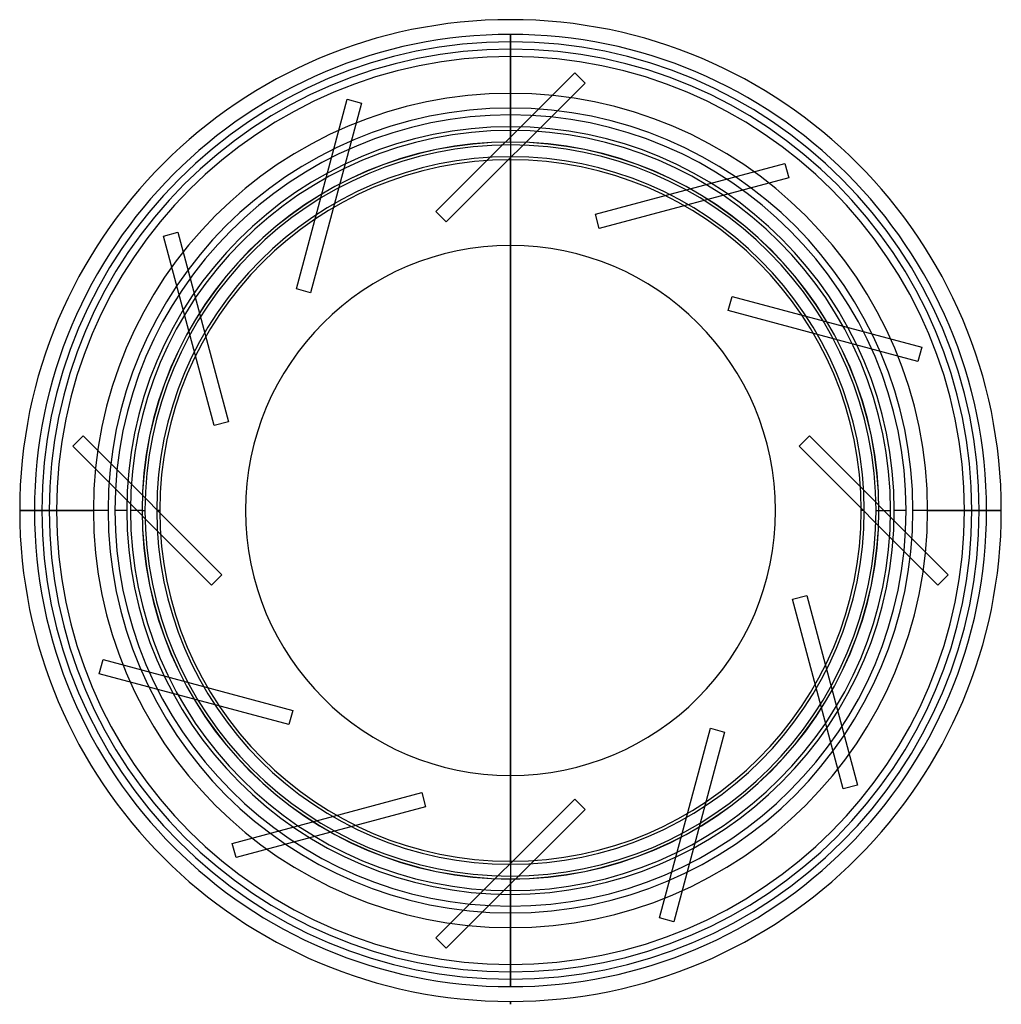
# Model space of a CAD drawing. Header units: millimetres. Extents: x -166 to 166, y -168 to 166.
import ezdxf

# ---------------------------------------------------------------- set-up
doc = ezdxf.new("R2010")
doc.units = ezdxf.units.MM
doc.layers.add('MAIN-1', color=7, linetype='Continuous')
doc.layers.add('MAIN-2', color=7, linetype='Continuous')

msp = doc.modelspace()

# ---------------------------------------------------------------- linework, layer by layer
at = {"layer": 'MAIN-1'}
for p, q in [((0, 125), (0, 159)), ((0, -89.9), (0, 89.9)), ((0, -89.9), (0, 89.9)), ((0, -89.9), (0, 89.9)), ((124, 0), (125, 0)), ((166.5, 0), (159, 0)), ((-159, 0), (-166.5, 0)), ((-125, 0), (-124, 0)), ((0, -159), (0, -125)), ((0, -167.5), (0, -166.5)), ((0, -167.5), (0, -166.5)), ((0, -167.5), (0, -166.5)), ((0, -167.5), (0, -167.5)), ((0, -167.5), (0, -167.5))]:
    msp.add_line(p, q, dxfattribs=at)
for radius, start, end in [(166.5, 90, 180), (166.5, 0, 90), (159, 90, 180), (159, 0, 90), (125, 90, 180), (124, 90, 270), (125, 0, 90), (124, 270, 90), (119, 90, 270), (119, 270, 90), (89.9, 0, 180), (166.5, 180, 270), (159, 180, 270), (125, 180, 270), (89.9, 180, 0), (166.5, 270, 0), (125, 270, 0), (159, 270, 0)]:
    msp.add_arc((0, 0), radius, start, end, dxfattribs=at)
at = {"layer": 'MAIN-2'}
for p, q in [((0, 166.5), (0, 166.5)), ((0, 161.5), (0, 161.5)), ((0, 161.5), (0, 161.5)), ((0, 161.5), (0, 126.74)), ((0, 126.74), (0, 161.5)), ((0, 126.74), (0, 161.5)), ((0, 126.73), (0, 161.5)), ((0, 154), (0, 120)), ((-25.31, 101.42), (21.78, 148.51)), ((21.78, 148.51), (25.31, 144.98)), ((21.78, 148.51), (21.78, 148.51)), ((25.31, 144.98), (-21.78, 97.89)), ((25.31, 144.98), (25.31, 144.98)), ((-72.63, 75.18), (-55.4, 139.51)), ((-50.57, 138.21), (-67.8, 73.88)), ((-55.4, 139.51), (-50.57, 138.21)), ((-55.4, 139.51), (-55.4, 139.51)), ((-50.57, 138.21), (-50.57, 138.21)), ((0, 124), (0, 124)), ((0, 124), (0, 124)), ((0, 89.9), (0, 119.67)), ((0, 119.66), (0, -119.66)), ((0, 89.9), (0, 119.66)), ((0, 89.9), (0, 119.66)), ((0, 119), (0, 119)), ((0, 119), (0, 119)), ((28.79, 100.49), (93.12, 117.73)), ((93.12, 117.73), (94.41, 112.9)), ((93.12, 117.73), (93.12, 117.73)), ((94.41, 112.9), (30.08, 95.66)), ((94.41, 112.9), (94.41, 112.9)), ((-21.78, 97.89), (-25.31, 101.42)), ((-25.31, 101.42), (-25.31, 101.42)), ((30.08, 95.66), (28.79, 100.49)), ((28.79, 100.49), (28.79, 100.49)), ((-21.78, 97.89), (-21.78, 97.89)), ((-117.73, 93.12), (-112.9, 94.41)), ((-112.9, 94.41), (-95.66, 30.08)), ((-112.9, 94.41), (-112.9, 94.41)), ((30.08, 95.66), (30.08, 95.66)), ((-100.49, 28.79), (-117.73, 93.12)), ((-117.73, 93.12), (-117.73, 93.12)), ((-67.8, 73.88), (-72.63, 75.18)), ((-72.63, 75.18), (-72.63, 75.18)), ((-67.8, 73.88), (-67.8, 73.88)), ((73.88, 67.8), (75.18, 72.63)), ((75.18, 72.63), (139.51, 55.4)), ((75.18, 72.63), (75.18, 72.63)), ((138.21, 50.57), (73.88, 67.8)), ((73.88, 67.8), (73.88, 67.8)), ((139.51, 55.4), (138.21, 50.57)), ((139.51, 55.4), (139.51, 55.4)), ((138.21, 50.57), (138.21, 50.57)), ((-95.66, 30.08), (-100.49, 28.79)), ((-95.66, 30.08), (-95.66, 30.08)), ((-100.49, 28.79), (-100.49, 28.79)), ((-148.51, 21.78), (-144.98, 25.31)), ((-144.98, 25.31), (-97.89, -21.78)), ((-144.98, 25.31), (-144.98, 25.31)), ((97.89, 21.78), (101.42, 25.31)), ((101.42, 25.31), (148.51, -21.78)), ((101.42, 25.31), (101.42, 25.31)), ((-101.42, -25.31), (-148.51, 21.78)), ((-148.51, 21.78), (-148.51, 21.78)), ((144.98, -25.31), (97.89, 21.78)), ((97.89, 21.78), (97.89, 21.78)), ((-156.5, 0), (-156.5, 0)), ((-89.9, 0), (-89.9, 0)), ((89.9, 0), (89.9, 0)), ((120, 0), (119, 0)), ((124.95, 0), (128.95, 0)), ((134.2, 0), (130.2, 0)), ((161.5, 0), (136.5, 0)), ((141.5, 0), (166.5, 0)), ((154, 0), (161.5, 0)), ((156.5, 0), (156.5, 0)), ((-166.5, 0), (-141.5, 0)), ((-136.5, 0), (-161.5, 0)), ((-161.5, 0), (-154, 0)), ((-156.5, 0), (-156.5, 0)), ((-130.2, 0), (-134.2, 0)), ((-124.95, 0), (-128.95, 0)), ((-119, 0), (-120, 0)), ((-89.9, 0), (-89.9, 0)), ((89.9, 0), (89.9, 0)), ((156.5, 0), (156.5, 0)), ((-97.89, -21.78), (-101.42, -25.31)), ((-97.89, -21.78), (-97.89, -21.78)), ((148.51, -21.78), (144.98, -25.31)), ((148.51, -21.78), (148.51, -21.78)), ((-101.42, -25.31), (-101.42, -25.31)), ((144.98, -25.31), (144.98, -25.31)), ((95.66, -30.08), (100.49, -28.79)), ((100.49, -28.79), (117.73, -93.12)), ((100.49, -28.79), (100.49, -28.79)), ((112.9, -94.41), (95.66, -30.08)), ((95.66, -30.08), (95.66, -30.08)), ((-139.51, -55.4), (-138.21, -50.57)), ((-138.21, -50.57), (-73.88, -67.8)), ((-138.21, -50.57), (-138.21, -50.57)), ((-75.18, -72.63), (-139.51, -55.4)), ((-139.51, -55.4), (-139.51, -55.4)), ((-73.88, -67.8), (-75.18, -72.63)), ((-73.88, -67.8), (-73.88, -67.8)), ((-75.18, -72.63), (-75.18, -72.63)), ((50.57, -138.21), (67.8, -73.88)), ((72.63, -75.18), (55.4, -139.51)), ((67.8, -73.88), (72.63, -75.18)), ((67.8, -73.88), (67.8, -73.88)), ((72.63, -75.18), (72.63, -75.18)), ((0, -119.66), (0, -89.9)), ((0, -119.66), (0, -89.9)), ((0, -119.67), (0, -89.9)), ((117.73, -93.12), (112.9, -94.41)), ((117.73, -93.12), (117.73, -93.12)), ((-94.41, -112.9), (-30.08, -95.66)), ((-30.08, -95.66), (-28.79, -100.49)), ((-30.08, -95.66), (-30.08, -95.66)), ((112.9, -94.41), (112.9, -94.41)), ((-25.31, -144.98), (21.78, -97.89)), ((21.78, -97.89), (25.31, -101.42)), ((21.78, -97.89), (21.78, -97.89)), ((-28.79, -100.49), (-93.12, -117.73)), ((-28.79, -100.49), (-28.79, -100.49)), ((25.31, -101.42), (-21.78, -148.51)), ((25.31, -101.42), (25.31, -101.42)), ((-93.12, -117.73), (-94.41, -112.9)), ((-94.41, -112.9), (-94.41, -112.9)), ((-93.12, -117.73), (-93.12, -117.73)), ((0, -119), (0, -119)), ((0, -119), (0, -119)), ((0, -120), (0, -154)), ((0, -124), (0, -124)), ((0, -124), (0, -124)), ((0, -161.5), (0, -126.73)), ((0, -126.74), (0, -161.5)), ((0, -161.5), (0, -126.74)), ((0, -161.5), (0, -126.74)), ((55.4, -139.51), (50.57, -138.21)), ((50.57, -138.21), (50.57, -138.21)), ((55.4, -139.51), (55.4, -139.51)), ((-21.78, -148.51), (-25.31, -144.98)), ((-25.31, -144.98), (-25.31, -144.98)), ((-21.78, -148.51), (-21.78, -148.51)), ((0, -161.5), (0, -161.5)), ((0, -161.5), (0, -161.5)), ((0, -166.5), (0, -166.5)), ((0, -166.5), (0, -166.5)), ((0, -166.5), (0, -167.5))]:
    msp.add_line(p, q, dxfattribs=at)
for radius, start, end in [(161.5, 90, 180), (161.5, 0, 90), (156.5, 0, 180), (154, 90, 180), (154, 0, 90), (141.5, 0, 180), (136.5, 0, 180), (134.2, 90, 180), (134.2, 0, 90), (130.2, 90, 180), (128.95, 90, 180), (130.2, 0, 90), (128.95, 0, 90), (124.95, 90, 180), (124.95, 0, 90), (120, 90, 180), (120, 0, 90), (161.5, 180, 270), (156.5, 180, 0), (154, 180, 270), (141.5, 180, 0), (136.5, 180, 0), (134.2, 180, 0), (130.2, 180, 0), (128.95, 180, 0), (124.95, 180, 0), (120, 180, 270), (154, 270, 0), (120, 270, 0), (161.5, 270, 0)]:
    msp.add_arc((0, 0), radius, start, end, dxfattribs=at)

doc.saveas('drawing.dxf')
